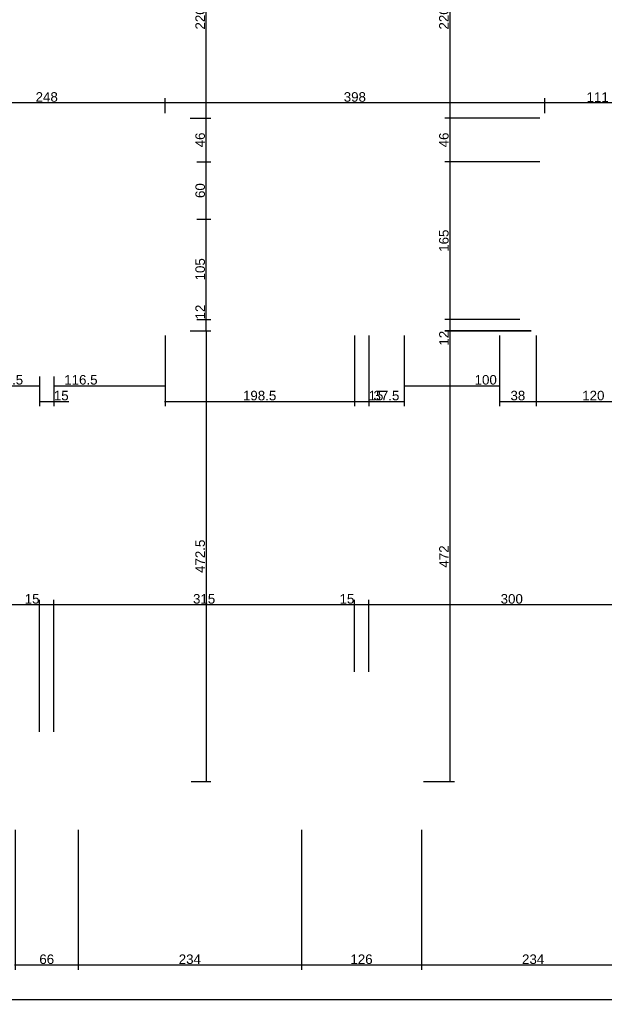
# Model space of a CAD drawing. Header units: millimetres. Extents: x 126553 to 403692, y -95821 to 38049.
# Tile 16 of 256: x 129753 to 130366, y -30615 to -29583. Entities that reach past the tile are written whole.
import ezdxf

# ---------------------------------------------------------------- set-up
doc = ezdxf.new("R2010")
doc.units = ezdxf.units.MM
doc.layers.add('11_wymiary', color=55, linetype='Continuous')
doc.layers.add('11_wymiary @ 50', color=55, linetype='Continuous')
doc.styles.add('11_RJ', font='arial.ttf')
doc.dimstyles.new('11_RJ (cc)', dxfattribs={"dimtxt": 0.2, "dimasz": 0.001, "dimexe": 0.1, "dimexo": 0.1, "dimgap": 0.02, "dimtad": 1, "dimdec": 1, "dimrnd": 0.5, "dimzin": 12, "dimdsep": 46, "dimtxsty": '11_RJ', "dimblk": 'OBLIQUE', "dimcen": 0, "dimdle": 0.01, "dimclrd": 256, "dimclre": 256, "dimclrt": 2, "dimazin": 3, "dimtfac": 1, "dimtdec": 1, "dimtofl": 0, "dimtmove": 0, "dimatfit": 3, "dimldrblk": 'DOT', "dimfxl": 1, "dimtolj": 1, "dimtzin": 13, "dimarcsym": 0})

# ---------------------------------------------------------------- blocks, each defined once
blk = doc.blocks.new('_Oblique')
at = {"color": 0, "linetype": 'ByBlock', "lineweight": -2}
blk.add_line((-0.5, -0.5), (0.5, 0.5), dxfattribs=at)
blk = doc.blocks.new('*D1806')
at = {"layer": '11_wymiary', "lineweight": -2, "transparency": 16777216}
for p, q in [((129748.2, -30431.7), (129748.2, -30578.5)), ((129814.5, -30431.7), (129814.5, -30578.5)), ((129815, -30573.5), (129747.7, -30573.5))]:
    blk.add_line(p, q, dxfattribs=at)
at = {"layer": 'Defpoints', "color": 0, "transparency": 16777216}
for p in [(129748.2, -30426.7), (129814.5, -30426.7), (129748.2, -30573.5)]:
    blk.add_point(p, dxfattribs=at)
at = {"layer": '11_wymiary', "lineweight": -2, "transparency": 16777216, "xscale": 0.05, "yscale": 0.05, "zscale": 0.05, "rotation": 180}
blk.add_blockref('_Oblique', (129748.2, -30573.5), dxfattribs=at)
at = {"layer": '11_wymiary', "lineweight": -2, "transparency": 16777216, "xscale": 0.05, "yscale": 0.05, "zscale": 0.05}
blk.add_blockref('_Oblique', (129814.5, -30573.5), dxfattribs=at)
at = {"layer": '11_wymiary', "color": 2, "transparency": 16777216, "insert": (129781.4, -30567.4), "char_height": 10, "attachment_point": 5, "style": '11_RJ'}
blk.add_mtext('\\A1;66', dxfattribs=at)
blk = doc.blocks.new('_Dot')
at = {"color": 0, "linetype": 'ByBlock', "lineweight": -2}
blk.add_line((-0.5, 0), (-1, 0), dxfattribs=at)
at = {"color": 0, "linetype": 'ByBlock', "const_width": 0.5}
blk.add_lwpolyline([(-0.25, 0, 1), (0.25, 0, 1)], format="xyb", close=True, dxfattribs=at)
blk = doc.blocks.new('*D1812')
at = {"layer": '11_wymiary', "lineweight": -2, "transparency": 16777216}
for p, q in [((130174.4, -30431.7), (130174.4, -30578.5)), ((130408.2, -30431.7), (130408.2, -30578.5)), ((130408.7, -30573.5), (130173.9, -30573.5))]:
    blk.add_line(p, q, dxfattribs=at)
at = {"layer": 'Defpoints', "color": 0, "transparency": 16777216}
for p in [(130174.4, -30426.7), (130408.2, -30426.7), (130174.4, -30573.5)]:
    blk.add_point(p, dxfattribs=at)
at = {"layer": '11_wymiary', "lineweight": -2, "transparency": 16777216, "xscale": 0.05, "yscale": 0.05, "zscale": 0.05, "rotation": 180}
blk.add_blockref('_Oblique', (130174.4, -30573.5), dxfattribs=at)
at = {"layer": '11_wymiary', "lineweight": -2, "transparency": 16777216, "xscale": 0.05, "yscale": 0.05, "zscale": 0.05}
blk.add_blockref('_Oblique', (130408.2, -30573.5), dxfattribs=at)
at = {"layer": '11_wymiary', "color": 2, "transparency": 16777216, "insert": (130291.3, -30567.4), "char_height": 10, "attachment_point": 5, "style": '11_RJ'}
blk.add_mtext('\\A1;234', dxfattribs=at)
blk = doc.blocks.new('*D1813')
at = {"layer": '11_wymiary', "lineweight": -2, "transparency": 16777216}
for p, q in [((130048.4, -30431.7), (130048.4, -30578.5)), ((130174.4, -30431.7), (130174.4, -30578.5)), ((130174.9, -30573.5), (130047.9, -30573.5))]:
    blk.add_line(p, q, dxfattribs=at)
at = {"layer": 'Defpoints', "color": 0, "transparency": 16777216}
for p in [(130048.4, -30426.7), (130174.4, -30426.7), (130048.4, -30573.5)]:
    blk.add_point(p, dxfattribs=at)
at = {"layer": '11_wymiary', "lineweight": -2, "transparency": 16777216, "xscale": 0.05, "yscale": 0.05, "zscale": 0.05, "rotation": 180}
blk.add_blockref('_Oblique', (130048.4, -30573.5), dxfattribs=at)
at = {"layer": '11_wymiary', "lineweight": -2, "transparency": 16777216, "xscale": 0.05, "yscale": 0.05, "zscale": 0.05}
blk.add_blockref('_Oblique', (130174.4, -30573.5), dxfattribs=at)
at = {"layer": '11_wymiary', "color": 2, "transparency": 16777216, "insert": (130111.4, -30567.4), "char_height": 10, "attachment_point": 5, "style": '11_RJ'}
blk.add_mtext('\\A1;126', dxfattribs=at)
blk = doc.blocks.new('*D1814')
at = {"layer": '11_wymiary', "lineweight": -2, "transparency": 16777216}
for p, q in [((129814.5, -30431.7), (129814.5, -30578.5)), ((130048.4, -30431.7), (130048.4, -30578.5)), ((130048.9, -30573.5), (129814, -30573.5))]:
    blk.add_line(p, q, dxfattribs=at)
at = {"layer": 'Defpoints', "color": 0, "transparency": 16777216}
for p in [(129814.5, -30426.7), (130048.4, -30426.7), (129814.5, -30573.5)]:
    blk.add_point(p, dxfattribs=at)
at = {"layer": '11_wymiary', "lineweight": -2, "transparency": 16777216, "xscale": 0.05, "yscale": 0.05, "zscale": 0.05, "rotation": 180}
blk.add_blockref('_Oblique', (129814.5, -30573.5), dxfattribs=at)
at = {"layer": '11_wymiary', "lineweight": -2, "transparency": 16777216, "xscale": 0.05, "yscale": 0.05, "zscale": 0.05}
blk.add_blockref('_Oblique', (130048.4, -30573.5), dxfattribs=at)
at = {"layer": '11_wymiary', "color": 2, "transparency": 16777216, "insert": (129931.4, -30567.4), "char_height": 10, "attachment_point": 5, "style": '11_RJ'}
blk.add_mtext('\\A1;234', dxfattribs=at)
blk = doc.blocks.new('*D2053')
at = {"layer": '11_wymiary', "lineweight": -2, "transparency": 16777216}
for p, q in [((130414.9, -29669.7), (130302.9, -29669.7)), ((130303.4, -29680.6), (130303.4, -29664.7)), ((130414.4, -29747.6), (130414.4, -29664.7))]:
    blk.add_line(p, q, dxfattribs=at)
at = {"layer": 'Defpoints', "color": 0, "transparency": 16777216}
for p in [(130303.4, -29669.7), (130303.4, -29685.6), (130414.4, -29752.6)]:
    blk.add_point(p, dxfattribs=at)
at = {"layer": '11_wymiary', "lineweight": -2, "transparency": 16777216, "xscale": 0.05, "yscale": 0.05, "zscale": 0.05, "rotation": 180}
blk.add_blockref('_Oblique', (130303.4, -29669.7), dxfattribs=at)
at = {"layer": '11_wymiary', "lineweight": -2, "transparency": 16777216, "xscale": 0.05, "yscale": 0.05, "zscale": 0.05}
blk.add_blockref('_Oblique', (130414.4, -29669.7), dxfattribs=at)
at = {"layer": '11_wymiary', "color": 2, "transparency": 16777216, "insert": (130358.9, -29663.7), "char_height": 10, "attachment_point": 5, "style": '11_RJ'}
blk.add_mtext('\\A1;111', dxfattribs=at)
blk = doc.blocks.new('*D2054')
at = {"layer": '11_wymiary', "lineweight": -2, "transparency": 16777216}
for p, q in [((130303.9, -29669.7), (129904.9, -29669.7)), ((129905.4, -29680.6), (129905.4, -29664.7)), ((130303.4, -29680.6), (130303.4, -29664.7))]:
    blk.add_line(p, q, dxfattribs=at)
at = {"layer": 'Defpoints', "color": 0, "transparency": 16777216}
for p in [(129905.4, -29669.7), (129905.4, -29685.6), (130303.4, -29685.6)]:
    blk.add_point(p, dxfattribs=at)
at = {"layer": '11_wymiary', "lineweight": -2, "transparency": 16777216, "xscale": 0.05, "yscale": 0.05, "zscale": 0.05, "rotation": 180}
blk.add_blockref('_Oblique', (129905.4, -29669.7), dxfattribs=at)
at = {"layer": '11_wymiary', "lineweight": -2, "transparency": 16777216, "xscale": 0.05, "yscale": 0.05, "zscale": 0.05}
blk.add_blockref('_Oblique', (130303.4, -29669.7), dxfattribs=at)
at = {"layer": '11_wymiary', "color": 2, "transparency": 16777216, "insert": (130104.4, -29663.6), "char_height": 10, "attachment_point": 5, "style": '11_RJ'}
blk.add_mtext('\\A1;398', dxfattribs=at)
blk = doc.blocks.new('*D2055')
at = {"layer": '11_wymiary', "lineweight": -2, "transparency": 16777216}
for p, q in [((129905.9, -29669.7), (129656.9, -29669.7)), ((129657.4, -29680.6), (129657.4, -29664.7)), ((129905.4, -29680.6), (129905.4, -29664.7))]:
    blk.add_line(p, q, dxfattribs=at)
at = {"layer": 'Defpoints', "color": 0, "transparency": 16777216}
for p in [(129657.4, -29669.7), (129657.4, -29685.6), (129905.4, -29685.6)]:
    blk.add_point(p, dxfattribs=at)
at = {"layer": '11_wymiary', "lineweight": -2, "transparency": 16777216, "xscale": 0.05, "yscale": 0.05, "zscale": 0.05, "rotation": 180}
blk.add_blockref('_Oblique', (129657.4, -29669.7), dxfattribs=at)
at = {"layer": '11_wymiary', "lineweight": -2, "transparency": 16777216, "xscale": 0.05, "yscale": 0.05, "zscale": 0.05}
blk.add_blockref('_Oblique', (129905.4, -29669.7), dxfattribs=at)
at = {"layer": '11_wymiary', "color": 2, "transparency": 16777216, "insert": (129781.4, -29663.6), "char_height": 10, "attachment_point": 5, "style": '11_RJ'}
blk.add_mtext('\\A1;248', dxfattribs=at)
blk = doc.blocks.new('*D2102')
at = {"layer": '11_wymiary', "lineweight": -2, "transparency": 16777216}
for p, q in [((130203.9, -29464.7), (130203.9, -29686.1)), ((130211.4, -29465.2), (130198.9, -29465.2)), ((130298.4, -29685.6), (130198.9, -29685.6))]:
    blk.add_line(p, q, dxfattribs=at)
at = {"layer": 'Defpoints', "color": 0, "transparency": 16777216}
for p in [(130216.4, -29465.2), (130203.9, -29685.6), (130303.4, -29685.6)]:
    blk.add_point(p, dxfattribs=at)
at = {"layer": '11_wymiary', "lineweight": -2, "transparency": 16777216, "xscale": 0.05, "yscale": 0.05, "zscale": 0.05}
for p, rotation in [((130203.9, -29465.2), 90), ((130203.9, -29685.6), 270)]:
    blk.add_blockref('_Oblique', p, dxfattribs=dict(at, rotation=rotation))
at = {"layer": '11_wymiary', "color": 2, "transparency": 16777216, "insert": (130197.8, -29575.4), "char_height": 10, "attachment_point": 5, "rotation": 90, "style": '11_RJ'}
blk.add_mtext('\\A1;220.5', dxfattribs=at)
blk = doc.blocks.new('*D2103')
at = {"layer": '11_wymiary', "lineweight": -2, "transparency": 16777216}
for p, q in [((130298.4, -29685.6), (130198.9, -29685.6)), ((130203.9, -29685.1), (130203.9, -29732.1)), ((130298.4, -29731.6), (130198.9, -29731.6))]:
    blk.add_line(p, q, dxfattribs=at)
at = {"layer": 'Defpoints', "color": 0, "transparency": 16777216}
for p in [(130303.4, -29685.6), (130203.9, -29731.6), (130303.4, -29731.6)]:
    blk.add_point(p, dxfattribs=at)
at = {"layer": '11_wymiary', "lineweight": -2, "transparency": 16777216, "xscale": 0.05, "yscale": 0.05, "zscale": 0.05}
for p, rotation in [((130203.9, -29685.6), 90), ((130203.9, -29731.6), 270)]:
    blk.add_blockref('_Oblique', p, dxfattribs=dict(at, rotation=rotation))
at = {"layer": '11_wymiary', "color": 2, "transparency": 16777216, "insert": (130197.8, -29708.6), "char_height": 10, "attachment_point": 5, "rotation": 90, "style": '11_RJ'}
blk.add_mtext('\\A1;46', dxfattribs=at)
blk = doc.blocks.new('*D2104')
at = {"layer": '11_wymiary', "lineweight": -2, "transparency": 16777216}
for p, q in [((130298.4, -29731.6), (130198.9, -29731.6)), ((130203.9, -29731.1), (130203.9, -29897.2)), ((130277.4, -29896.7), (130198.9, -29896.7))]:
    blk.add_line(p, q, dxfattribs=at)
at = {"layer": 'Defpoints', "color": 0, "transparency": 16777216}
for p in [(130303.4, -29731.6), (130203.9, -29896.7), (130282.4, -29896.7)]:
    blk.add_point(p, dxfattribs=at)
at = {"layer": '11_wymiary', "lineweight": -2, "transparency": 16777216, "xscale": 0.05, "yscale": 0.05, "zscale": 0.05}
for p, rotation in [((130203.9, -29731.6), 90), ((130203.9, -29896.7), 270)]:
    blk.add_blockref('_Oblique', p, dxfattribs=dict(at, rotation=rotation))
at = {"layer": '11_wymiary', "color": 2, "transparency": 16777216, "insert": (130197.8, -29814.2), "char_height": 10, "attachment_point": 5, "rotation": 90, "style": '11_RJ'}
blk.add_mtext('\\A1;165', dxfattribs=at)
blk = doc.blocks.new('*D2105')
at = {"layer": '11_wymiary', "lineweight": -2, "transparency": 16777216}
for p, q in [((130277.4, -29896.7), (130198.9, -29896.7)), ((130203.9, -29896.2), (130203.9, -29908.7)), ((130289.4, -29908.7), (130198.9, -29908.7)), ((130203.9, -29908.7), (130203.9, -29924.1))]:
    blk.add_line(p, q, dxfattribs=at)
at = {"layer": 'Defpoints', "color": 0, "transparency": 16777216}
for p in [(130282.4, -29896.7), (130203.9, -29908.7), (130294.4, -29908.7)]:
    blk.add_point(p, dxfattribs=at)
at = {"layer": '11_wymiary', "lineweight": -2, "transparency": 16777216, "xscale": 0.05, "yscale": 0.05, "zscale": 0.05}
for p, rotation in [((130203.9, -29896.7), 90), ((130203.9, -29908.7), 270)]:
    blk.add_blockref('_Oblique', p, dxfattribs=dict(at, rotation=rotation))
at = {"layer": '11_wymiary', "color": 2, "transparency": 16777216, "insert": (130197.8, -29916.4), "char_height": 10, "attachment_point": 5, "rotation": 90, "style": '11_RJ'}
blk.add_mtext('\\A1;12', dxfattribs=at)
blk = doc.blocks.new('*D2106')
at = {"layer": '11_wymiary', "lineweight": -2, "transparency": 16777216}
for p, q in [((130289.4, -29909.2), (130198.9, -29909.2)), ((130203.9, -29908.7), (130203.9, -30381.7)), ((130176.4, -30381.2), (130208.9, -30381.2))]:
    blk.add_line(p, q, dxfattribs=at)
at = {"layer": 'Defpoints', "color": 0, "transparency": 16777216}
for p in [(130294.4, -29909.2), (130171.4, -30381.2), (130203.9, -30381.2)]:
    blk.add_point(p, dxfattribs=at)
at = {"layer": '11_wymiary', "lineweight": -2, "transparency": 16777216, "xscale": 0.05, "yscale": 0.05, "zscale": 0.05}
for p, rotation in [((130203.9, -29909.2), 90), ((130203.9, -30381.2), 270)]:
    blk.add_blockref('_Oblique', p, dxfattribs=dict(at, rotation=rotation))
at = {"layer": '11_wymiary', "color": 2, "transparency": 16777216, "insert": (130197.8, -30145.2), "char_height": 10, "attachment_point": 5, "rotation": 90, "style": '11_RJ'}
blk.add_mtext('\\A1;472', dxfattribs=at)
blk = doc.blocks.new('*D2115')
at = {"layer": '11_wymiary', "lineweight": -2, "transparency": 16777216}
for p, q in [((130418.9, -30102.5), (130418.9, -30200.8)), ((130419.4, -30195.8), (130118.4, -30195.8)), ((130118.9, -30266.1), (130118.9, -30190.8))]:
    blk.add_line(p, q, dxfattribs=at)
at = {"layer": 'Defpoints', "color": 0, "transparency": 16777216}
for p in [(130418.9, -30097.5), (130118.9, -30195.8), (130118.9, -30271.1)]:
    blk.add_point(p, dxfattribs=at)
at = {"layer": '11_wymiary', "lineweight": -2, "transparency": 16777216, "xscale": 0.05, "yscale": 0.05, "zscale": 0.05, "rotation": 180}
blk.add_blockref('_Oblique', (130118.9, -30195.8), dxfattribs=at)
at = {"layer": '11_wymiary', "lineweight": -2, "transparency": 16777216, "xscale": 0.05, "yscale": 0.05, "zscale": 0.05}
blk.add_blockref('_Oblique', (130418.9, -30195.8), dxfattribs=at)
at = {"layer": '11_wymiary', "color": 2, "transparency": 16777216, "insert": (130268.9, -30189.7), "char_height": 10, "attachment_point": 5, "style": '11_RJ'}
blk.add_mtext('\\A1;300', dxfattribs=at)
blk = doc.blocks.new('*D2116')
at = {"layer": '11_wymiary', "lineweight": -2, "transparency": 16777216}
for p, q in [((130103.9, -30195.8), (130088.3, -30195.8)), ((130103.9, -30266.1), (130103.9, -30190.8)), ((130119.4, -30195.8), (130103.9, -30195.8)), ((130118.9, -30266.1), (130118.9, -30190.8))]:
    blk.add_line(p, q, dxfattribs=at)
at = {"layer": 'Defpoints', "color": 0, "transparency": 16777216}
for p in [(130103.9, -30195.8), (130103.9, -30271.1), (130118.9, -30271.1)]:
    blk.add_point(p, dxfattribs=at)
at = {"layer": '11_wymiary', "lineweight": -2, "transparency": 16777216, "xscale": 0.05, "yscale": 0.05, "zscale": 0.05, "rotation": 180}
blk.add_blockref('_Oblique', (130103.9, -30195.8), dxfattribs=at)
at = {"layer": '11_wymiary', "lineweight": -2, "transparency": 16777216, "xscale": 0.05, "yscale": 0.05, "zscale": 0.05}
blk.add_blockref('_Oblique', (130118.9, -30195.8), dxfattribs=at)
at = {"layer": '11_wymiary', "color": 2, "transparency": 16777216, "insert": (130096.1, -30189.7), "char_height": 10, "attachment_point": 5, "style": '11_RJ'}
blk.add_mtext('\\A1;15', dxfattribs=at)
blk = doc.blocks.new('*D2117')
at = {"layer": '11_wymiary', "lineweight": -2, "transparency": 16777216}
for p, q in [((130104.4, -30195.8), (129788.4, -30195.8)), ((129788.9, -30329.1), (129788.9, -30190.8)), ((130103.9, -30266.1), (130103.9, -30190.8))]:
    blk.add_line(p, q, dxfattribs=at)
at = {"layer": 'Defpoints', "color": 0, "transparency": 16777216}
for p in [(129788.9, -30195.8), (130103.9, -30271.1), (129788.9, -30334.1)]:
    blk.add_point(p, dxfattribs=at)
at = {"layer": '11_wymiary', "lineweight": -2, "transparency": 16777216, "xscale": 0.05, "yscale": 0.05, "zscale": 0.05, "rotation": 180}
blk.add_blockref('_Oblique', (129788.9, -30195.8), dxfattribs=at)
at = {"layer": '11_wymiary', "lineweight": -2, "transparency": 16777216, "xscale": 0.05, "yscale": 0.05, "zscale": 0.05}
blk.add_blockref('_Oblique', (130103.9, -30195.8), dxfattribs=at)
at = {"layer": '11_wymiary', "color": 2, "transparency": 16777216, "insert": (129946.4, -30189.7), "char_height": 10, "attachment_point": 5, "style": '11_RJ'}
blk.add_mtext('\\A1;315', dxfattribs=at)
blk = doc.blocks.new('*D2118')
at = {"layer": '11_wymiary', "lineweight": -2, "transparency": 16777216}
for p, q in [((129773.9, -30195.8), (129758.3, -30195.8)), ((129773.9, -30329.1), (129773.9, -30190.8)), ((129789.4, -30195.8), (129773.9, -30195.8)), ((129788.9, -30329.1), (129788.9, -30190.8))]:
    blk.add_line(p, q, dxfattribs=at)
at = {"layer": 'Defpoints', "color": 0, "transparency": 16777216}
for p in [(129773.9, -30195.8), (129773.9, -30334.1), (129788.9, -30334.1)]:
    blk.add_point(p, dxfattribs=at)
at = {"layer": '11_wymiary', "lineweight": -2, "transparency": 16777216, "xscale": 0.05, "yscale": 0.05, "zscale": 0.05, "rotation": 180}
blk.add_blockref('_Oblique', (129773.9, -30195.8), dxfattribs=at)
at = {"layer": '11_wymiary', "lineweight": -2, "transparency": 16777216, "xscale": 0.05, "yscale": 0.05, "zscale": 0.05}
blk.add_blockref('_Oblique', (129788.9, -30195.8), dxfattribs=at)
at = {"layer": '11_wymiary', "color": 2, "transparency": 16777216, "insert": (129766.1, -30189.7), "char_height": 10, "attachment_point": 5, "style": '11_RJ'}
blk.add_mtext('\\A1;15', dxfattribs=at)
blk = doc.blocks.new('*D2119')
at = {"layer": '11_wymiary', "lineweight": -2, "transparency": 16777216}
for p, q in [((129774.4, -30195.8), (129456.9, -30195.8)), ((129457.4, -30266.1), (129457.4, -30190.8)), ((129773.9, -30329.1), (129773.9, -30190.8))]:
    blk.add_line(p, q, dxfattribs=at)
at = {"layer": 'Defpoints', "color": 0, "transparency": 16777216}
for p in [(129457.4, -30195.8), (129457.4, -30271.1), (129773.9, -30334.1)]:
    blk.add_point(p, dxfattribs=at)
at = {"layer": '11_wymiary', "lineweight": -2, "transparency": 16777216, "xscale": 0.05, "yscale": 0.05, "zscale": 0.05, "rotation": 180}
blk.add_blockref('_Oblique', (129457.4, -30195.8), dxfattribs=at)
at = {"layer": '11_wymiary', "lineweight": -2, "transparency": 16777216, "xscale": 0.05, "yscale": 0.05, "zscale": 0.05}
blk.add_blockref('_Oblique', (129773.9, -30195.8), dxfattribs=at)
at = {"layer": '11_wymiary', "color": 2, "transparency": 16777216, "insert": (129615.6, -30189.7), "char_height": 10, "attachment_point": 5, "style": '11_RJ'}
blk.add_mtext('\\A1;316.5', dxfattribs=at)
blk = doc.blocks.new('*D2184')
at = {"layer": '11_wymiary', "lineweight": -2, "transparency": 16777216}
for p, q in [((129657.4, -29913.7), (129657.4, -29971.2)), ((129773.9, -29956.4), (129773.9, -29971.2)), ((129656.9, -29966.2), (129774.4, -29966.2))]:
    blk.add_line(p, q, dxfattribs=at)
at = {"layer": 'Defpoints', "color": 0, "transparency": 16777216}
for p in [(129657.4, -29908.7), (129773.9, -29951.4), (129773.9, -29966.2)]:
    blk.add_point(p, dxfattribs=at)
at = {"layer": '11_wymiary', "lineweight": -2, "transparency": 16777216, "xscale": 0.05, "yscale": 0.05, "zscale": 0.05, "rotation": 180}
blk.add_blockref('_Oblique', (129657.4, -29966.2), dxfattribs=at)
at = {"layer": '11_wymiary', "lineweight": -2, "transparency": 16777216, "xscale": 0.05, "yscale": 0.05, "zscale": 0.05}
blk.add_blockref('_Oblique', (129773.9, -29966.2), dxfattribs=at)
at = {"layer": '11_wymiary', "color": 2, "transparency": 16777216, "insert": (129739.2, -29960.1), "char_height": 10, "attachment_point": 5, "style": '11_RJ'}
blk.add_mtext('\\A1;116.5', dxfattribs=at)
blk = doc.blocks.new('*D2185')
at = {"layer": '11_wymiary', "lineweight": -2, "transparency": 16777216}
for p, q in [((129773.9, -29956.4), (129773.9, -29987.7)), ((129788.9, -29956.4), (129788.9, -29987.7)), ((129773.4, -29982.7), (129788.9, -29982.7)), ((129788.9, -29982.7), (129804.4, -29982.7))]:
    blk.add_line(p, q, dxfattribs=at)
at = {"layer": 'Defpoints', "color": 0, "transparency": 16777216}
for p in [(129773.9, -29951.4), (129788.9, -29951.4), (129788.9, -29982.7)]:
    blk.add_point(p, dxfattribs=at)
at = {"layer": '11_wymiary', "lineweight": -2, "transparency": 16777216, "xscale": 0.05, "yscale": 0.05, "zscale": 0.05, "rotation": 180}
blk.add_blockref('_Oblique', (129773.9, -29982.7), dxfattribs=at)
at = {"layer": '11_wymiary', "lineweight": -2, "transparency": 16777216, "xscale": 0.05, "yscale": 0.05, "zscale": 0.05}
blk.add_blockref('_Oblique', (129788.9, -29982.7), dxfattribs=at)
at = {"layer": '11_wymiary', "color": 2, "transparency": 16777216, "insert": (129796.6, -29976.6), "char_height": 10, "attachment_point": 5, "style": '11_RJ'}
blk.add_mtext('\\A1;15', dxfattribs=at)
blk = doc.blocks.new('*D2186')
at = {"layer": '11_wymiary', "lineweight": -2, "transparency": 16777216}
for p, q in [((129905.4, -29913.7), (129905.4, -29971.2)), ((129788.9, -29956.4), (129788.9, -29971.2)), ((129788.4, -29966.2), (129905.9, -29966.2))]:
    blk.add_line(p, q, dxfattribs=at)
at = {"layer": 'Defpoints', "color": 0, "transparency": 16777216}
for p in [(129905.4, -29908.7), (129788.9, -29951.4), (129905.4, -29966.2)]:
    blk.add_point(p, dxfattribs=at)
at = {"layer": '11_wymiary', "lineweight": -2, "transparency": 16777216, "xscale": 0.05, "yscale": 0.05, "zscale": 0.05, "rotation": 180}
blk.add_blockref('_Oblique', (129788.9, -29966.2), dxfattribs=at)
at = {"layer": '11_wymiary', "lineweight": -2, "transparency": 16777216, "xscale": 0.05, "yscale": 0.05, "zscale": 0.05}
blk.add_blockref('_Oblique', (129905.4, -29966.2), dxfattribs=at)
at = {"layer": '11_wymiary', "color": 2, "transparency": 16777216, "insert": (129817.2, -29960.1), "char_height": 10, "attachment_point": 5, "style": '11_RJ'}
blk.add_mtext('\\A1;116.5', dxfattribs=at)
blk = doc.blocks.new('*D2187')
at = {"layer": '11_wymiary', "lineweight": -2, "transparency": 16777216}
for p, q in [((129905.4, -29913.7), (129905.4, -29987.7)), ((130103.9, -29913.7), (130103.9, -29987.7)), ((129904.9, -29982.7), (130104.4, -29982.7))]:
    blk.add_line(p, q, dxfattribs=at)
at = {"layer": 'Defpoints', "color": 0, "transparency": 16777216}
for p in [(129905.4, -29908.7), (130103.9, -29908.7), (130103.9, -29982.7)]:
    blk.add_point(p, dxfattribs=at)
at = {"layer": '11_wymiary', "lineweight": -2, "transparency": 16777216, "xscale": 0.05, "yscale": 0.05, "zscale": 0.05, "rotation": 180}
blk.add_blockref('_Oblique', (129905.4, -29982.7), dxfattribs=at)
at = {"layer": '11_wymiary', "lineweight": -2, "transparency": 16777216, "xscale": 0.05, "yscale": 0.05, "zscale": 0.05}
blk.add_blockref('_Oblique', (130103.9, -29982.7), dxfattribs=at)
at = {"layer": '11_wymiary', "color": 2, "transparency": 16777216, "insert": (130004.6, -29976.6), "char_height": 10, "attachment_point": 5, "style": '11_RJ'}
blk.add_mtext('\\A1;198.5', dxfattribs=at)
blk = doc.blocks.new('*D2188')
at = {"layer": '11_wymiary', "lineweight": -2, "transparency": 16777216}
for p, q in [((130103.9, -29913.7), (130103.9, -29987.7)), ((130118.9, -29913.7), (130118.9, -29987.7)), ((130103.4, -29982.7), (130118.9, -29982.7)), ((130118.9, -29982.7), (130134.4, -29982.7))]:
    blk.add_line(p, q, dxfattribs=at)
at = {"layer": 'Defpoints', "color": 0, "transparency": 16777216}
for p in [(130103.9, -29908.7), (130118.9, -29908.7), (130118.9, -29982.7)]:
    blk.add_point(p, dxfattribs=at)
at = {"layer": '11_wymiary', "lineweight": -2, "transparency": 16777216, "xscale": 0.05, "yscale": 0.05, "zscale": 0.05, "rotation": 180}
blk.add_blockref('_Oblique', (130103.9, -29982.7), dxfattribs=at)
at = {"layer": '11_wymiary', "lineweight": -2, "transparency": 16777216, "xscale": 0.05, "yscale": 0.05, "zscale": 0.05}
blk.add_blockref('_Oblique', (130118.9, -29982.7), dxfattribs=at)
at = {"layer": '11_wymiary', "color": 2, "transparency": 16777216, "insert": (130126.6, -29976.6), "char_height": 10, "attachment_point": 5, "style": '11_RJ'}
blk.add_mtext('\\A1;15', dxfattribs=at)
blk = doc.blocks.new('*D2189')
at = {"layer": '11_wymiary', "lineweight": -2, "transparency": 16777216}
for p, q in [((130118.9, -29913.7), (130118.9, -29987.7)), ((130156.2, -29913.7), (130156.2, -29987.7)), ((130118.4, -29982.7), (130156.7, -29982.7))]:
    blk.add_line(p, q, dxfattribs=at)
at = {"layer": 'Defpoints', "color": 0, "transparency": 16777216}
for p in [(130118.9, -29908.7), (130156.2, -29908.7), (130156.2, -29982.7)]:
    blk.add_point(p, dxfattribs=at)
at = {"layer": '11_wymiary', "lineweight": -2, "transparency": 16777216, "xscale": 0.05, "yscale": 0.05, "zscale": 0.05, "rotation": 180}
blk.add_blockref('_Oblique', (130118.9, -29982.7), dxfattribs=at)
at = {"layer": '11_wymiary', "lineweight": -2, "transparency": 16777216, "xscale": 0.05, "yscale": 0.05, "zscale": 0.05}
blk.add_blockref('_Oblique', (130156.2, -29982.7), dxfattribs=at)
at = {"layer": '11_wymiary', "color": 2, "transparency": 16777216, "insert": (130137.5, -29976.6), "char_height": 10, "attachment_point": 5, "style": '11_RJ'}
blk.add_mtext('\\A1;37.5', dxfattribs=at)
blk = doc.blocks.new('*D2190')
at = {"layer": '11_wymiary', "lineweight": -2, "transparency": 16777216}
for p, q in [((130156.2, -29913.7), (130156.2, -29971.2)), ((130256.2, -29913.7), (130256.2, -29971.2)), ((130155.7, -29966.2), (130256.7, -29966.2))]:
    blk.add_line(p, q, dxfattribs=at)
at = {"layer": 'Defpoints', "color": 0, "transparency": 16777216}
for p in [(130156.2, -29908.7), (130256.2, -29908.7), (130256.2, -29966.2)]:
    blk.add_point(p, dxfattribs=at)
at = {"layer": '11_wymiary', "lineweight": -2, "transparency": 16777216, "xscale": 0.05, "yscale": 0.05, "zscale": 0.05, "rotation": 180}
blk.add_blockref('_Oblique', (130156.2, -29966.2), dxfattribs=at)
at = {"layer": '11_wymiary', "lineweight": -2, "transparency": 16777216, "xscale": 0.05, "yscale": 0.05, "zscale": 0.05}
blk.add_blockref('_Oblique', (130256.2, -29966.2), dxfattribs=at)
at = {"layer": '11_wymiary', "color": 2, "transparency": 16777216, "insert": (130241.6, -29960.1), "char_height": 10, "attachment_point": 5, "style": '11_RJ'}
blk.add_mtext('\\A1;100', dxfattribs=at)
blk = doc.blocks.new('*D2191')
at = {"layer": '11_wymiary', "lineweight": -2, "transparency": 16777216}
for p, q in [((130256.2, -29913.7), (130256.2, -29987.7)), ((130294.4, -29913.7), (130294.4, -29987.7)), ((130255.7, -29982.7), (130294.9, -29982.7))]:
    blk.add_line(p, q, dxfattribs=at)
at = {"layer": 'Defpoints', "color": 0, "transparency": 16777216}
for p in [(130256.2, -29908.7), (130294.4, -29908.7), (130294.4, -29982.7)]:
    blk.add_point(p, dxfattribs=at)
at = {"layer": '11_wymiary', "lineweight": -2, "transparency": 16777216, "xscale": 0.05, "yscale": 0.05, "zscale": 0.05, "rotation": 180}
blk.add_blockref('_Oblique', (130256.2, -29982.7), dxfattribs=at)
at = {"layer": '11_wymiary', "lineweight": -2, "transparency": 16777216, "xscale": 0.05, "yscale": 0.05, "zscale": 0.05}
blk.add_blockref('_Oblique', (130294.4, -29982.7), dxfattribs=at)
at = {"layer": '11_wymiary', "color": 2, "transparency": 16777216, "insert": (130275.3, -29976.6), "char_height": 10, "attachment_point": 5, "style": '11_RJ'}
blk.add_mtext('\\A1;38', dxfattribs=at)
blk = doc.blocks.new('*D2192')
at = {"layer": '11_wymiary', "lineweight": -2, "transparency": 16777216}
for p, q in [((130294.4, -29913.7), (130294.4, -29987.7)), ((130414.4, -29913.7), (130414.4, -29987.7)), ((130293.9, -29982.7), (130414.9, -29982.7))]:
    blk.add_line(p, q, dxfattribs=at)
at = {"layer": 'Defpoints', "color": 0, "transparency": 16777216}
for p in [(130294.4, -29908.7), (130414.4, -29908.7), (130414.4, -29982.7)]:
    blk.add_point(p, dxfattribs=at)
at = {"layer": '11_wymiary', "lineweight": -2, "transparency": 16777216, "xscale": 0.05, "yscale": 0.05, "zscale": 0.05, "rotation": 180}
blk.add_blockref('_Oblique', (130294.4, -29982.7), dxfattribs=at)
at = {"layer": '11_wymiary', "lineweight": -2, "transparency": 16777216, "xscale": 0.05, "yscale": 0.05, "zscale": 0.05}
blk.add_blockref('_Oblique', (130414.4, -29982.7), dxfattribs=at)
at = {"layer": '11_wymiary', "color": 2, "transparency": 16777216, "insert": (130354.4, -29976.6), "char_height": 10, "attachment_point": 5, "style": '11_RJ'}
blk.add_mtext('\\A1;120', dxfattribs=at)
blk = doc.blocks.new('*D2257')
at = {"layer": '11_wymiary', "lineweight": -2, "transparency": 16777216}
for p, q in [((129948.4, -29908.2), (129948.4, -30381.7)), ((129932.9, -29908.7), (129953.4, -29908.7)), ((129932.9, -30381.2), (129953.4, -30381.2))]:
    blk.add_line(p, q, dxfattribs=at)
at = {"layer": 'Defpoints', "color": 0, "transparency": 16777216}
for p in [(129927.9, -29908.7), (129927.9, -30381.2), (129948.4, -30381.2)]:
    blk.add_point(p, dxfattribs=at)
at = {"layer": '11_wymiary', "lineweight": -2, "transparency": 16777216, "xscale": 0.05, "yscale": 0.05, "zscale": 0.05}
for p, rotation in [((129948.4, -29908.7), 90), ((129948.4, -30381.2), 270)]:
    blk.add_blockref('_Oblique', p, dxfattribs=dict(at, rotation=rotation))
at = {"layer": '11_wymiary', "color": 2, "transparency": 16777216, "insert": (129942.3, -30145), "char_height": 10, "attachment_point": 5, "rotation": 90, "style": '11_RJ'}
blk.add_mtext('\\A1;472.5', dxfattribs=at)
blk = doc.blocks.new('*D2258')
at = {"layer": '11_wymiary', "lineweight": -2, "transparency": 16777216}
for p, q in [((129948.4, -29896.7), (129948.4, -29881.4)), ((129938.8, -29896.7), (129953.4, -29896.7)), ((129948.4, -29909.2), (129948.4, -29896.7)), ((129931.8, -29908.7), (129953.4, -29908.7))]:
    blk.add_line(p, q, dxfattribs=at)
at = {"layer": 'Defpoints', "color": 0, "transparency": 16777216}
for p in [(129933.8, -29896.7), (129948.4, -29896.7), (129926.8, -29908.7)]:
    blk.add_point(p, dxfattribs=at)
at = {"layer": '11_wymiary', "lineweight": -2, "transparency": 16777216, "xscale": 0.05, "yscale": 0.05, "zscale": 0.05}
for p, rotation in [((129948.4, -29896.7), 90), ((129948.4, -29908.7), 270)]:
    blk.add_blockref('_Oblique', p, dxfattribs=dict(at, rotation=rotation))
at = {"layer": '11_wymiary', "color": 2, "transparency": 16777216, "insert": (129942.3, -29889), "char_height": 10, "attachment_point": 5, "rotation": 90, "style": '11_RJ'}
blk.add_mtext('\\A1;12', dxfattribs=at)
blk = doc.blocks.new('*D2259')
at = {"layer": '11_wymiary', "lineweight": -2, "transparency": 16777216}
for p, q in [((129938.8, -29791.7), (129953.4, -29791.7)), ((129948.4, -29897.2), (129948.4, -29791.2)), ((129938.8, -29896.7), (129953.4, -29896.7))]:
    blk.add_line(p, q, dxfattribs=at)
at = {"layer": 'Defpoints', "color": 0, "transparency": 16777216}
for p in [(129933.8, -29791.7), (129948.4, -29791.7), (129933.8, -29896.7)]:
    blk.add_point(p, dxfattribs=at)
at = {"layer": '11_wymiary', "lineweight": -2, "transparency": 16777216, "xscale": 0.05, "yscale": 0.05, "zscale": 0.05}
for p, rotation in [((129948.4, -29791.7), 90), ((129948.4, -29896.7), 270)]:
    blk.add_blockref('_Oblique', p, dxfattribs=dict(at, rotation=rotation))
at = {"layer": '11_wymiary', "color": 2, "transparency": 16777216, "insert": (129942.3, -29844.2), "char_height": 10, "attachment_point": 5, "rotation": 90, "style": '11_RJ'}
blk.add_mtext('\\A1;105', dxfattribs=at)
blk = doc.blocks.new('*D2260')
at = {"layer": '11_wymiary', "lineweight": -2, "transparency": 16777216}
for p, q in [((129938.8, -29731.6), (129953.4, -29731.6)), ((129948.4, -29792.2), (129948.4, -29731.1)), ((129938.8, -29791.7), (129953.4, -29791.7))]:
    blk.add_line(p, q, dxfattribs=at)
at = {"layer": 'Defpoints', "color": 0, "transparency": 16777216}
for p in [(129933.8, -29731.6), (129948.4, -29731.6), (129933.8, -29791.7)]:
    blk.add_point(p, dxfattribs=at)
at = {"layer": '11_wymiary', "lineweight": -2, "transparency": 16777216, "xscale": 0.05, "yscale": 0.05, "zscale": 0.05}
for p, rotation in [((129948.4, -29731.6), 90), ((129948.4, -29791.7), 270)]:
    blk.add_blockref('_Oblique', p, dxfattribs=dict(at, rotation=rotation))
at = {"layer": '11_wymiary', "color": 2, "transparency": 16777216, "insert": (129942.3, -29761.7), "char_height": 10, "attachment_point": 5, "rotation": 90, "style": '11_RJ'}
blk.add_mtext('\\A1;60', dxfattribs=at)
blk = doc.blocks.new('*D2261')
at = {"layer": '11_wymiary', "lineweight": -2, "transparency": 16777216}
for p, q in [((129931.8, -29685.6), (129953.4, -29685.6)), ((129948.4, -29732.1), (129948.4, -29685.1)), ((129938.8, -29731.6), (129953.4, -29731.6))]:
    blk.add_line(p, q, dxfattribs=at)
at = {"layer": 'Defpoints', "color": 0, "transparency": 16777216}
for p in [(129926.8, -29685.6), (129948.4, -29685.6), (129933.8, -29731.6)]:
    blk.add_point(p, dxfattribs=at)
at = {"layer": '11_wymiary', "lineweight": -2, "transparency": 16777216, "xscale": 0.05, "yscale": 0.05, "zscale": 0.05}
for p, rotation in [((129948.4, -29685.6), 90), ((129948.4, -29731.6), 270)]:
    blk.add_blockref('_Oblique', p, dxfattribs=dict(at, rotation=rotation))
at = {"layer": '11_wymiary', "color": 2, "transparency": 16777216, "insert": (129942.3, -29708.6), "char_height": 10, "attachment_point": 5, "rotation": 90, "style": '11_RJ'}
blk.add_mtext('\\A1;46', dxfattribs=at)
blk = doc.blocks.new('*D2262')
at = {"layer": '11_wymiary', "lineweight": -2, "transparency": 16777216}
for p, q in [((129948.4, -29686.1), (129948.4, -29464.7)), ((129928.8, -29465.2), (129953.4, -29465.2)), ((129931.8, -29685.6), (129953.4, -29685.6))]:
    blk.add_line(p, q, dxfattribs=at)
at = {"layer": 'Defpoints', "color": 0, "transparency": 16777216}
for p in [(129923.8, -29465.2), (129948.4, -29465.2), (129926.8, -29685.6)]:
    blk.add_point(p, dxfattribs=at)
at = {"layer": '11_wymiary', "lineweight": -2, "transparency": 16777216, "xscale": 0.05, "yscale": 0.05, "zscale": 0.05}
for p, rotation in [((129948.4, -29465.2), 90), ((129948.4, -29685.6), 270)]:
    blk.add_blockref('_Oblique', p, dxfattribs=dict(at, rotation=rotation))
at = {"layer": '11_wymiary', "color": 2, "transparency": 16777216, "insert": (129942.3, -29575.4), "char_height": 10, "attachment_point": 5, "rotation": 90, "style": '11_RJ'}
blk.add_mtext('\\A1;220.5', dxfattribs=at)
blk = doc.blocks.new('*D2288')
at = {"layer": '11_wymiary', "lineweight": -2, "transparency": 16777216}
for p, q in [((126770.4, -30431.7), (126770.4, -30614.6)), ((131683.4, -30431.7), (131683.4, -30614.6)), ((126769.9, -30609.6), (131683.9, -30609.6))]:
    blk.add_line(p, q, dxfattribs=at)
at = {"layer": 'Defpoints', "color": 0, "transparency": 16777216}
for p in [(126770.4, -30426.7), (131683.4, -30426.7), (131683.4, -30609.6)]:
    blk.add_point(p, dxfattribs=at)
at = {"layer": '11_wymiary', "lineweight": -2, "transparency": 16777216, "xscale": 0.05, "yscale": 0.05, "zscale": 0.05, "rotation": 180}
blk.add_blockref('_Oblique', (126770.4, -30609.6), dxfattribs=at)
at = {"layer": '11_wymiary', "lineweight": -2, "transparency": 16777216, "xscale": 0.05, "yscale": 0.05, "zscale": 0.05}
blk.add_blockref('_Oblique', (131683.4, -30609.6), dxfattribs=at)
at = {"layer": '11_wymiary', "color": 2, "transparency": 16777216, "insert": (129226.9, -30603.5), "char_height": 10, "attachment_point": 5, "style": '11_RJ'}
blk.add_mtext('\\A1;4913', dxfattribs=at)

msp = doc.modelspace()

# ---------------------------------------------------------------- dimensions: what is measured, and where the dimension line sits
at = {"layer": '11_wymiary @ 50'}
for base, p1, p2, picture, middle in [((129948.36791, -29465.23922), (129926.75218, -29685.61948), (129923.75218, -29465.23922), '*D2262', (129942.26218, -29575.42935)), ((130203.87029, -29685.61948), (130216.35078, -29465.23922), (130303.35078, -29685.61948), '*D2102', (130197.76456, -29575.42935)), ((129948.36791, -29685.61948), (129933.75218, -29731.61948), (129926.75218, -29685.61948), '*D2261', (129942.26218, -29708.61948)), ((130203.87029, -29731.61948), (130303.35078, -29685.61948), (130303.35078, -29731.61948), '*D2103', (130197.76456, -29708.61948)), ((129948.36791, -29731.61948), (129933.75218, -29791.73922), (129933.75218, -29731.61948), '*D2260', (129942.26218, -29761.67935)), ((130203.87029, -29896.73922), (130303.35078, -29731.61948), (130282.35078, -29896.73922), '*D2104', (130197.76456, -29814.17935)), ((129948.36791, -29791.73922), (129933.75218, -29896.73922), (129933.75218, -29791.73922), '*D2259', (129942.26218, -29844.23922)), ((129948.36791, -29896.73922), (129926.75218, -29908.73922), (129933.75218, -29896.73922), '*D2258', (129942.34745, -29889.0487)), ((130203.87029, -29908.73922), (130282.35078, -29896.73922), (130294.35078, -29908.73922), '*D2105', (130197.84983, -29916.42974)), ((129948.36791, -30381.23922), (129927.90205, -29908.73922), (129927.90205, -30381.23922), '*D2257', (129942.26218, -30144.98922)), ((130203.87029, -30381.23922), (130294.35078, -29909.24982), (130171.35078, -30381.23922), '*D2106', (130197.84983, -30145.24452))]:
    dim = msp.add_linear_dim(base=base, p1=p1, p2=p2, angle=90, dimstyle='11_RJ (cc)', override={"dimscale": 50, "dimtix": 0, "dimtofl": 0, "dimtmove": 0, "dimatfit": 3}, dxfattribs=at)
    dim.commit()
    dim.dimension.update_dxf_attribs({"geometry": picture, "text_midpoint": middle})
for base, p1, p2, picture, middle in [((129657.35078, -29669.69828), (129905.35078, -29685.61948), (129657.35078, -29685.61948), '*D2055', (129781.35078, -29663.59255)), ((129905.35078, -29669.69828), (130303.35078, -29685.61948), (129905.35078, -29685.61948), '*D2054', (130104.35078, -29663.58914)), ((130303.35078, -29669.69828), (130414.35078, -29752.61948), (130303.35078, -29685.61948), '*D2053', (130358.85078, -29663.67782)), ((130103.85078, -29982.71194), (129905.35078, -29908.73922), (130103.85078, -29908.73922), '*D2187', (130004.60078, -29976.60621)), ((130118.85078, -29982.71194), (130103.85078, -29908.73922), (130118.85078, -29908.73922), '*D2188', (130126.62997, -29976.60621)), ((130156.24562, -29982.71194), (130118.85078, -29908.73922), (130156.24562, -29908.73922), '*D2189', (130137.5482, -29976.6028)), ((130294.35078, -29982.71194), (130256.24562, -29908.73922), (130294.35078, -29908.73922), '*D2191', (130275.2982, -29976.6028)), ((130414.35078, -29982.71194), (130294.35078, -29908.73922), (130414.35078, -29908.73922), '*D2192', (130354.35078, -29976.60621)), ((129788.85078, -29982.71194), (129773.85078, -29951.38501), (129788.85078, -29951.38501), '*D2185', (129796.62997, -29976.60621)), ((130118.85078, -30195.81268), (130418.85078, -30097.51243), (130118.85078, -30271.13217), '*D2115', (130268.85078, -30189.70354)), ((129457.35078, -30195.81268), (129773.85078, -30334.13217), (129457.35078, -30271.13217), '*D2119', (129615.60078, -30189.70354)), ((129773.85078, -30195.81268), (129788.85078, -30334.13217), (129773.85078, -30334.13217), '*D2118', (129766.07158, -30189.70696)), ((129788.85078, -30195.81268), (130103.85078, -30271.13217), (129788.85078, -30334.13217), '*D2117', (129946.35078, -30189.70354)), ((130103.85078, -30195.81268), (130118.85078, -30271.13217), (130103.85078, -30271.13217), '*D2116', (130096.07158, -30189.70696)), ((131683.35078, -30609.59039), (126770.35078, -30426.73922), (131683.35078, -30426.73922), '*D2288', (129226.85078, -30603.48125)), ((129748.24555, -30573.48808), (129814.456, -30426.73922), (129748.24555, -30426.73922), '*D1806', (129781.35078, -30567.38235)), ((129814.456, -30573.48808), (130048.35078, -30426.73922), (129814.456, -30426.73922), '*D1814', (129931.40339, -30567.37894)), ((130048.35078, -30573.48808), (130174.35078, -30426.73922), (130048.35078, -30426.73922), '*D1813', (130111.35078, -30567.38235)), ((130174.35078, -30573.48808), (130408.24555, -30426.73922), (130174.35078, -30426.73922), '*D1812', (130291.29816, -30567.37894))]:
    dim = msp.add_linear_dim(base=base, p1=p1, p2=p2, dimstyle='11_RJ (cc)', override={"dimscale": 50, "dimtix": 0, "dimtofl": 0, "dimtmove": 0, "dimatfit": 3}, dxfattribs=at)
    dim.commit()
    dim.dimension.update_dxf_attribs({"geometry": picture, "text_midpoint": middle})
for base, p1, p2, picture, middle in [((129773.85078, -29966.21194), (129657.35078, -29908.73922), (129773.85078, -29951.38501), '*D2184', (129739.19001, -29966.21194)), ((129905.35078, -29966.21194), (129788.85078, -29951.38501), (129905.35078, -29908.73922), '*D2186', (129817.23171, -29966.21194)), ((130256.24562, -29966.21194), (130156.24562, -29908.73922), (130256.24562, -29908.73922), '*D2190', (130241.64529, -29966.21194))]:
    dim = msp.add_linear_dim(base=base, p1=p1, p2=p2, dimstyle='11_RJ (cc)', override={"dimscale": 50, "dimtix": 0, "dimtofl": 0, "dimtmove": 0, "dimatfit": 3}, dxfattribs=at)
    dim.commit()
    dim.dimension.update_dxf_attribs({"geometry": picture, "text_midpoint": middle, "dimtype": 128})

doc.saveas('drawing.dxf')
